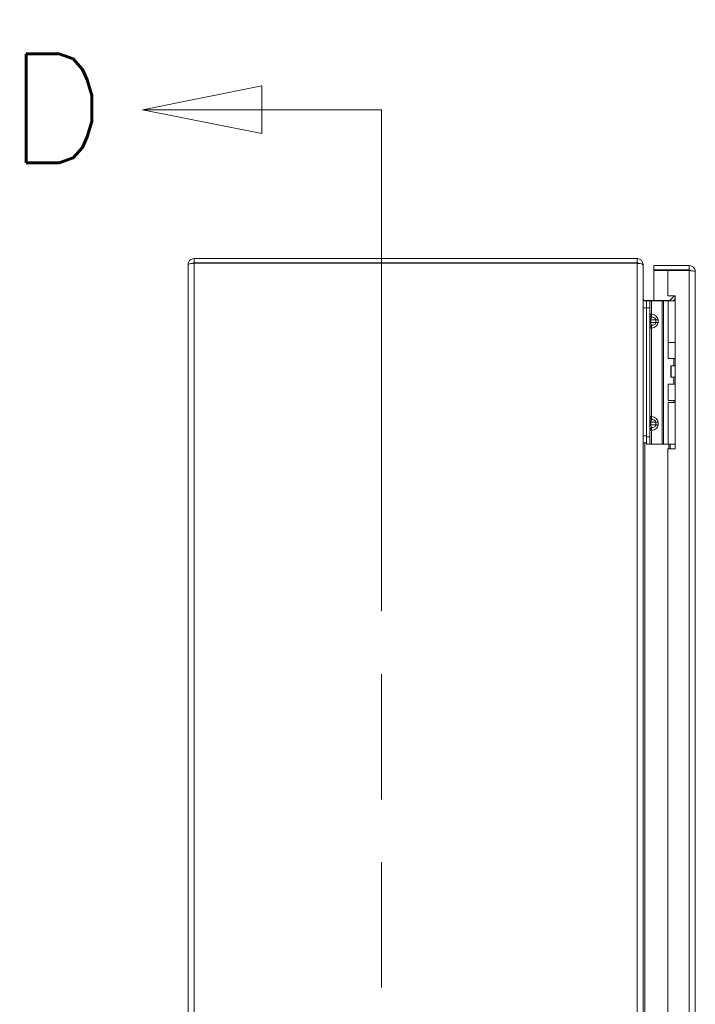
# Model space of a CAD drawing. Header units: inches. Extents: x 1 to 177, y 1 to 112.
# Tile 29 of 70: x 1 to 13, y 63 to 80. Entities that reach past the tile are written whole.
import ezdxf

# ---------------------------------------------------------------- set-up
doc = ezdxf.new("R2010")
doc.units = ezdxf.units.IN
doc.header["$LTSCALE"] = 10.666667
doc.header["$MEASUREMENT"] = 0
doc.linetypes.add('DOUBLE_DASH_CHAIN', pattern=[1.2403, 0.6614, -0.0827, 0.1654, -0.0827, 0.1654, -0.0827])
for name, color, linetype, lineweight in [('Section Line (ANSI)', 7, 'DOUBLE_DASH_CHAIN', 13), ('Visible (ANSI)', 7, 'Continuous', 13), ('Visible Narrow (ANSI)', 7, 'Continuous', 18)]:
    doc.layers.add(name, color=color, linetype=linetype, lineweight=lineweight)
doc.styles.add('Label Text (ANSI)', font='RomanS.shx')

# ---------------------------------------------------------------- blocks, each defined once
blk = doc.blocks.new('2dTransSection0')
at = {"layer": 'Section Line (ANSI)', "linetype": 'Continuous'}
for p, q in [((0.4615, 7.4145), (0.2647, 7.3751)), ((0.4615, 7.3357), (0.4615, 7.4145)), ((0.4615, 7.3751), (0.2647, 7.3751)), ((0.2647, 7.3751), (0.4615, 7.3357)), ((0.6584, 7.3751), (0.4615, 7.3751)), ((0.6584, 7.3751), (0.6584, 7.2972)), ((0.6584, 4.0311), (0.6584, 3.9532)), ((0.4615, 3.9926), (0.2647, 3.9532)), ((0.4615, 3.9138), (0.4615, 3.9926)), ((0.4615, 3.9532), (0.2647, 3.9532)), ((0.2647, 3.9532), (0.4615, 3.9138)), ((0.6584, 3.9532), (0.4615, 3.9532))]:
    blk.add_line(p, q, dxfattribs=at)
at = {"layer": 'Section Line (ANSI)', "linetype": 'DOUBLE_DASH_CHAIN', "ltscale": 0.117223}
blk.add_line((0.6584, 7.3751), (0.6584, 3.9532), dxfattribs=at)
at = {"layer": 'Section Line (ANSI)', "linetype": 'Continuous', "flags": 128}
for points in [[(0.4615, 7.4145), (0.2647, 7.3751), (0.4615, 7.3357), (0.4615, 7.4145)], [(0.4615, 3.9926), (0.2647, 3.9532), (0.4615, 3.9138), (0.4615, 3.9926)]]:
    blk.add_lwpolyline(points, dxfattribs=at)
at = {"layer": 'Section Line (ANSI)'}
for points in [[(0.4615, 7.4145), (0.2647, 7.3751), (0.4615, 7.3357), (0.4615, 7.4145)], [(0.4615, 3.9926), (0.2647, 3.9532), (0.4615, 3.9138), (0.4615, 3.9926)]]:
    blk.add_solid(points, dxfattribs=at)
at = {"layer": 'Section Line (ANSI)', "char_height": 0.18, "attachment_point": 7, "style": 'Label Text (ANSI)'}
for insert in [(0.0423, 7.2873), (0.0375, 3.8613)]:
    blk.add_mtext('D', dxfattribs=dict(at, insert=insert))

msp = doc.modelspace()

# ---------------------------------------------------------------- linework, layer by layer
at = {"layer": 'Visible (ANSI)'}
for p, q in [((11.519, 76.05), (3.729, 76.05)), ((3.729, 75.976), (3.729, 76.05)), ((11.519, 75.976), (11.519, 76.05)), ((3.624, 46.155), (3.624, 75.944)), ((3.729, 75.976), (11.519, 75.976)), ((3.729, 75.97), (11.519, 75.97)), ((11.519, 75.965), (11.519, 75.97)), ((11.617, 75.944), (11.624, 75.944)), ((11.624, 75.933), (11.624, 75.944)), ((11.624, 75.933), (11.624, 46.166)), ((12.436, 75.925), (11.811, 75.925)), ((11.811, 75.851), (11.811, 75.925)), ((12.436, 75.851), (11.811, 75.851)), ((12.436, 75.851), (12.436, 75.925)), ((12.061, 75.84), (11.811, 75.84)), ((11.811, 75.84), (11.811, 75.311)), ((12.061, 75.84), (12.061, 75.393)), ((12.061, 75.84), (12.436, 75.84)), ((12.541, 75.819), (12.541, 46.28)), ((12.061, 75.393), (12.186, 75.393)), ((12.101, 75.32), (12.174, 75.393)), ((12.152, 75.308), (12.186, 75.342)), ((12.186, 75.393), (12.186, 72.706)), ((11.686, 75.308), (11.624, 75.308)), ((11.655, 75.311), (12.079, 75.311)), ((11.686, 75.308), (11.686, 75.183)), ((11.686, 75.308), (11.745, 75.308)), ((11.686, 75.308), (11.686, 75.183)), ((11.686, 72.913), (11.686, 75.183)), ((11.686, 72.933), (11.686, 75.183)), ((11.772, 75.308), (11.745, 75.308)), ((11.745, 75.183), (11.745, 75.308)), ((11.745, 72.913), (11.745, 75.183)), ((11.958, 75.308), (11.772, 75.308)), ((11.98, 75.308), (11.958, 75.308)), ((12.065, 75.308), (11.98, 75.308)), ((12.065, 75.308), (12.186, 75.308)), ((12.065, 74.576), (12.065, 75.308)), ((12.101, 75.32), (12.114, 75.308)), ((12.065, 74.576), (12.186, 74.576)), ((12.065, 74.576), (12.186, 74.576)), ((12.065, 74.29), (12.065, 74.576)), ((12.186, 74.29), (12.065, 74.29)), ((12.165, 74.29), (12.165, 74.165)), ((12.114, 74.165), (12.117, 74.165)), ((12.114, 73.965), (12.114, 74.165)), ((12.117, 74.165), (12.186, 74.165)), ((12.117, 73.965), (12.117, 74.165)), ((12.114, 73.965), (12.117, 73.965)), ((12.117, 73.965), (12.186, 73.965)), ((12.165, 73.965), (12.165, 73.84)), ((12.065, 73.84), (12.186, 73.84)), ((12.065, 73.555), (12.065, 73.84)), ((12.065, 73.555), (12.186, 73.555)), ((12.065, 73.52), (12.186, 73.52)), ((12.065, 72.788), (12.065, 73.52)), ((12.165, 73.555), (12.165, 73.52)), ((11.686, 72.913), (11.686, 72.788)), ((11.745, 72.788), (11.745, 72.913)), ((11.624, 72.808), (11.686, 72.808)), ((11.745, 72.788), (11.686, 72.788)), ((11.772, 72.788), (11.745, 72.788)), ((11.958, 72.788), (11.772, 72.788)), ((11.98, 72.788), (11.958, 72.788)), ((12.065, 72.788), (11.98, 72.788)), ((12.065, 72.788), (12.186, 72.788)), ((12.061, 72.706), (12.061, 49.393)), ((12.186, 72.706), (12.061, 72.706))]:
    msp.add_line(p, q, dxfattribs=at)
msp.add_arc((11.519, 75.944), 0.0312, 38.2337, 90, dxfattribs=at)
for points, knots in [([(3.729, 76.05), (3.691, 76.05), (3.653, 76.027), (3.636, 75.993), (3.628, 75.978), (3.624, 75.961), (3.624, 75.944)], [0, 0, 0, 0, 1.095058, 1.095058, 1.095058, 1.570796, 1.570796, 1.570796, 1.570796]), ([(11.624, 75.944), (11.624, 75.981), (11.603, 76.017), (11.571, 76.036), (11.555, 76.045), (11.537, 76.05), (11.519, 76.05)], [-1.570796, -1.570796, -1.570796, -1.570796, -0.520146, -0.520146, -0.520146, 0, 0, 0, 0]), ([(3.624, 75.944), (3.624, 75.95), (3.647, 75.956), (3.681, 75.962), (3.696, 75.965), (3.712, 75.967), (3.729, 75.97)], [0, 0, 0, 0, 1.095058, 1.095058, 1.095058, 1.570796, 1.570796, 1.570796, 1.570796]), ([(3.707, 75.966), (3.712, 75.971), (3.719, 75.975), (3.726, 75.976), (3.727, 75.976), (3.728, 75.976), (3.729, 75.976)], [0.7722555, 0.7722555, 0.7722555, 0.7722555, 1.4834748, 1.4834748, 1.4834748, 1.5707963, 1.5707963, 1.5707963, 1.5707963]), ([(11.519, 75.965), (11.556, 75.965), (11.592, 75.958), (11.61, 75.949), (11.619, 75.944), (11.624, 75.939), (11.624, 75.933)], [0, 0, 0, 0, 1.050651, 1.050651, 1.050651, 1.570796, 1.570796, 1.570796, 1.570796]), ([(12.541, 75.819), (12.541, 75.858), (12.518, 75.895), (12.484, 75.913), (12.47, 75.921), (12.453, 75.925), (12.436, 75.925)], [0, 0, 0, 0, 1.095058, 1.095058, 1.095058, 1.570796, 1.570796, 1.570796, 1.570796]), ([(12.462, 75.836), (12.457, 75.844), (12.448, 75.85), (12.439, 75.851), (12.438, 75.851), (12.437, 75.851), (12.436, 75.851)], [0.5736743, 0.5736743, 0.5736743, 0.5736743, 1.4834748, 1.4834748, 1.4834748, 1.5707963, 1.5707963, 1.5707963, 1.5707963]), ([(12.436, 75.84), (12.475, 75.835), (12.512, 75.83), (12.53, 75.826), (12.537, 75.824), (12.541, 75.822), (12.541, 75.819)], [0, 0, 0, 0, 1.095058, 1.095058, 1.095058, 1.570796, 1.570796, 1.570796, 1.570796]), ([(11.655, 75.311), (11.643, 75.311), (11.632, 75.318), (11.627, 75.329), (11.625, 75.333), (11.624, 75.338), (11.624, 75.342)], [-3.141593, -3.141593, -3.141593, -3.141593, -2.012802, -2.012802, -2.012802, -1.570796, -1.570796, -1.570796, -1.570796])]:
    msp.add_open_spline(points, degree=3, knots=knots, dxfattribs=at)
for points in [[(11.625, 75.308), (11.624, 75.315), (11.624, 75.323), (11.624, 75.331)], [(12.101, 75.32), (12.096, 75.315), (12.087, 75.311), (12.079, 75.311)]]:
    msp.add_open_spline(points, degree=3, dxfattribs=at)
at = {"layer": 'Visible Narrow (ANSI)'}
for p, q in [((3.729, 75.97), (3.729, 46.13)), ((11.519, 46.135), (11.519, 75.965)), ((12.436, 46.26), (12.436, 75.84)), ((11.624, 75.183), (11.686, 75.183)), ((11.655, 75.311), (11.655, 75.308)), ((11.745, 75.183), (11.686, 75.183)), ((11.772, 75.071), (11.772, 75.308)), ((11.958, 72.788), (11.958, 75.308)), ((11.98, 72.788), (11.98, 75.308)), ((12.079, 75.308), (12.079, 75.311)), ((11.745, 75.071), (11.772, 75.071)), ((11.745, 74.973), (11.76, 74.973)), ((11.76, 74.923), (11.745, 74.923)), ((11.772, 74.825), (11.745, 74.825)), ((11.85, 74.973), (11.76, 74.973)), ((11.76, 74.973), (11.76, 74.923)), ((11.76, 74.923), (11.85, 74.923)), ((11.772, 73.271), (11.772, 74.825)), ((11.85, 74.923), (11.85, 74.973)), ((11.886, 74.973), (11.85, 74.973)), ((11.85, 74.923), (11.886, 74.923)), ((11.886, 74.973), (11.886, 74.923)), ((11.745, 73.271), (11.772, 73.271)), ((11.745, 73.173), (11.76, 73.173)), ((11.745, 73.123), (11.76, 73.123)), ((11.85, 73.173), (11.76, 73.173)), ((11.76, 73.173), (11.76, 73.123)), ((11.76, 73.123), (11.85, 73.123)), ((11.85, 73.123), (11.85, 73.173)), ((11.85, 73.173), (11.886, 73.173)), ((11.85, 73.123), (11.886, 73.123)), ((11.886, 73.173), (11.886, 73.123)), ((11.686, 72.933), (11.624, 72.933)), ((11.686, 72.913), (11.745, 72.913)), ((11.772, 73.025), (11.745, 73.025)), ((11.772, 72.788), (11.772, 73.025)), ((11.655, 72.808), (11.655, 49.312)), ((12.079, 72.706), (12.079, 72.788)), ((12.101, 72.788), (12.101, 72.706))]:
    msp.add_line(p, q, dxfattribs=at)
for points, knots in [([(11.745, 75.071), (11.745, 75.059), (11.749, 75.048), (11.763, 75.03), (11.772, 75.023), (11.782, 75.019)], [0, 0, 0, 0, 0.000876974, 0.000876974, 0.001753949, 0.001753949, 0.001753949, 0.001753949]), ([(11.782, 75.019), (11.78, 75.018), (11.779, 75.017), (11.777, 75.016), (11.774, 75.013), (11.77, 75.009), (11.768, 75.005), (11.765, 75), (11.763, 74.995), (11.762, 74.99), (11.76, 74.984), (11.76, 74.978), (11.76, 74.973)], [1.937541, 1.937541, 1.937541, 1.937541, 2.111195, 2.111195, 2.111195, 2.452995, 2.452995, 2.452995, 2.789896, 2.789896, 2.789896, 3.141593, 3.141593, 3.141593, 3.141593]), ([(11.772, 75.071), (11.771, 75.059), (11.772, 75.048), (11.776, 75.03), (11.779, 75.023), (11.782, 75.019)], [0, 0, 0, 0, 0.000876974, 0.000876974, 0.001753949, 0.001753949, 0.001753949, 0.001753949]), ([(11.772, 75.071), (11.787, 75.069), (11.802, 75.065), (11.816, 75.059), (11.83, 75.053), (11.843, 75.045), (11.853, 75.036), (11.864, 75.027), (11.872, 75.017), (11.877, 75.007), (11.883, 74.995), (11.886, 74.984), (11.886, 74.973)], [4.909212, 4.909212, 4.909212, 4.909212, 5.256378, 5.256378, 5.256378, 5.592226, 5.592226, 5.592226, 5.927859, 5.927859, 5.927859, 6.283185, 6.283185, 6.283185, 6.283185]), ([(11.85, 74.973), (11.85, 74.978), (11.848, 74.984), (11.844, 74.99), (11.84, 74.995), (11.834, 75), (11.826, 75.005), (11.818, 75.009), (11.808, 75.013), (11.798, 75.016), (11.793, 75.017), (11.788, 75.018), (11.782, 75.019)], [0, 0, 0, 0, 0.351697, 0.351697, 0.351697, 0.688598, 0.688598, 0.688598, 1.030397, 1.030397, 1.030397, 1.204051, 1.204051, 1.204051, 1.204051]), ([(11.782, 74.876), (11.772, 74.872), (11.763, 74.865), (11.749, 74.847), (11.745, 74.836), (11.745, 74.825)], [-0.000006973, -0.000006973, -0.000006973, -0.000006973, 0.000870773, 0.000870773, 0.001748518, 0.001748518, 0.001748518, 0.001748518]), ([(11.76, 74.923), (11.76, 74.917), (11.76, 74.911), (11.762, 74.906), (11.763, 74.9), (11.765, 74.895), (11.768, 74.891), (11.77, 74.886), (11.774, 74.883), (11.777, 74.88), (11.779, 74.878), (11.78, 74.877), (11.782, 74.876)], [0, 0, 0, 0, 0.351697, 0.351697, 0.351697, 0.688598, 0.688598, 0.688598, 1.030397, 1.030397, 1.030397, 1.204051, 1.204051, 1.204051, 1.204051]), ([(11.782, 74.876), (11.779, 74.872), (11.776, 74.865), (11.772, 74.847), (11.771, 74.836), (11.772, 74.825)], [-0.000006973, -0.000006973, -0.000006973, -0.000006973, 0.000870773, 0.000870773, 0.001748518, 0.001748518, 0.001748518, 0.001748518]), ([(11.886, 74.923), (11.886, 74.912), (11.883, 74.9), (11.877, 74.889), (11.872, 74.878), (11.864, 74.868), (11.853, 74.859), (11.843, 74.85), (11.83, 74.842), (11.816, 74.837), (11.802, 74.831), (11.787, 74.827), (11.772, 74.825)], [3.141593, 3.141593, 3.141593, 3.141593, 3.496918, 3.496918, 3.496918, 3.832552, 3.832552, 3.832552, 4.1684, 4.1684, 4.1684, 4.515566, 4.515566, 4.515566, 4.515566]), ([(11.782, 74.876), (11.788, 74.877), (11.793, 74.878), (11.798, 74.88), (11.808, 74.883), (11.818, 74.886), (11.826, 74.891), (11.834, 74.895), (11.84, 74.9), (11.844, 74.906), (11.848, 74.911), (11.85, 74.917), (11.85, 74.923)], [1.937541, 1.937541, 1.937541, 1.937541, 2.111195, 2.111195, 2.111195, 2.452995, 2.452995, 2.452995, 2.789896, 2.789896, 2.789896, 3.141593, 3.141593, 3.141593, 3.141593]), ([(11.782, 73.219), (11.772, 73.223), (11.763, 73.23), (11.749, 73.248), (11.745, 73.259), (11.745, 73.271)], [-0.000006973, -0.000006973, -0.000006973, -0.000006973, 0.000870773, 0.000870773, 0.001748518, 0.001748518, 0.001748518, 0.001748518]), ([(11.782, 73.219), (11.779, 73.223), (11.776, 73.23), (11.772, 73.248), (11.771, 73.259), (11.772, 73.271)], [-0.000006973, -0.000006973, -0.000006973, -0.000006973, 0.000870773, 0.000870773, 0.001748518, 0.001748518, 0.001748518, 0.001748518]), ([(11.772, 73.271), (11.787, 73.269), (11.802, 73.265), (11.816, 73.259), (11.83, 73.253), (11.843, 73.245), (11.853, 73.236), (11.864, 73.227), (11.872, 73.217), (11.877, 73.207), (11.883, 73.195), (11.886, 73.184), (11.886, 73.173)], [4.909212, 4.909212, 4.909212, 4.909212, 5.256378, 5.256378, 5.256378, 5.592226, 5.592226, 5.592226, 5.927859, 5.927859, 5.927859, 6.283185, 6.283185, 6.283185, 6.283185]), ([(11.782, 73.219), (11.78, 73.218), (11.779, 73.217), (11.777, 73.216), (11.774, 73.213), (11.77, 73.209), (11.768, 73.205), (11.765, 73.2), (11.763, 73.195), (11.762, 73.19), (11.76, 73.184), (11.76, 73.178), (11.76, 73.173)], [1.937541, 1.937541, 1.937541, 1.937541, 2.111195, 2.111195, 2.111195, 2.452995, 2.452995, 2.452995, 2.789896, 2.789896, 2.789896, 3.141593, 3.141593, 3.141593, 3.141593]), ([(11.76, 73.123), (11.76, 73.117), (11.76, 73.111), (11.762, 73.106), (11.763, 73.1), (11.765, 73.095), (11.768, 73.091), (11.77, 73.086), (11.774, 73.083), (11.777, 73.08), (11.779, 73.078), (11.78, 73.077), (11.782, 73.076)], [0, 0, 0, 0, 0.351697, 0.351697, 0.351697, 0.688598, 0.688598, 0.688598, 1.030397, 1.030397, 1.030397, 1.204051, 1.204051, 1.204051, 1.204051]), ([(11.886, 73.123), (11.886, 73.112), (11.883, 73.1), (11.877, 73.089), (11.872, 73.078), (11.864, 73.068), (11.853, 73.059), (11.843, 73.05), (11.83, 73.042), (11.816, 73.037), (11.802, 73.031), (11.787, 73.027), (11.772, 73.025)], [3.141593, 3.141593, 3.141593, 3.141593, 3.496918, 3.496918, 3.496918, 3.832552, 3.832552, 3.832552, 4.1684, 4.1684, 4.1684, 4.515566, 4.515566, 4.515566, 4.515566]), ([(11.85, 73.173), (11.85, 73.178), (11.848, 73.184), (11.844, 73.19), (11.84, 73.195), (11.834, 73.2), (11.826, 73.205), (11.818, 73.209), (11.808, 73.213), (11.798, 73.216), (11.793, 73.217), (11.788, 73.218), (11.782, 73.219)], [0, 0, 0, 0, 0.351697, 0.351697, 0.351697, 0.688598, 0.688598, 0.688598, 1.030397, 1.030397, 1.030397, 1.204051, 1.204051, 1.204051, 1.204051]), ([(11.782, 73.076), (11.788, 73.077), (11.793, 73.078), (11.798, 73.08), (11.808, 73.083), (11.818, 73.086), (11.826, 73.091), (11.834, 73.095), (11.84, 73.1), (11.844, 73.106), (11.848, 73.111), (11.85, 73.117), (11.85, 73.123)], [1.937541, 1.937541, 1.937541, 1.937541, 2.111195, 2.111195, 2.111195, 2.452995, 2.452995, 2.452995, 2.789896, 2.789896, 2.789896, 3.141593, 3.141593, 3.141593, 3.141593]), ([(11.745, 73.025), (11.745, 73.036), (11.749, 73.047), (11.763, 73.065), (11.772, 73.072), (11.782, 73.076)], [0, 0, 0, 0, 0.000876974, 0.000876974, 0.001753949, 0.001753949, 0.001753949, 0.001753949]), ([(11.772, 73.025), (11.771, 73.036), (11.772, 73.047), (11.776, 73.065), (11.779, 73.072), (11.782, 73.076)], [0, 0, 0, 0, 0.000876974, 0.000876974, 0.001753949, 0.001753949, 0.001753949, 0.001753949])]:
    msp.add_open_spline(points, degree=3, knots=knots, dxfattribs=at)

# ---------------------------------------------------------------- block references
at = {"layer": 'Section Line (ANSI)', "xscale": 10.66666666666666, "yscale": 10.66666666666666, "zscale": 10.66666666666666}
msp.add_blockref('2dTransSection0', (0, 0), dxfattribs=at)

doc.saveas('drawing.dxf')
